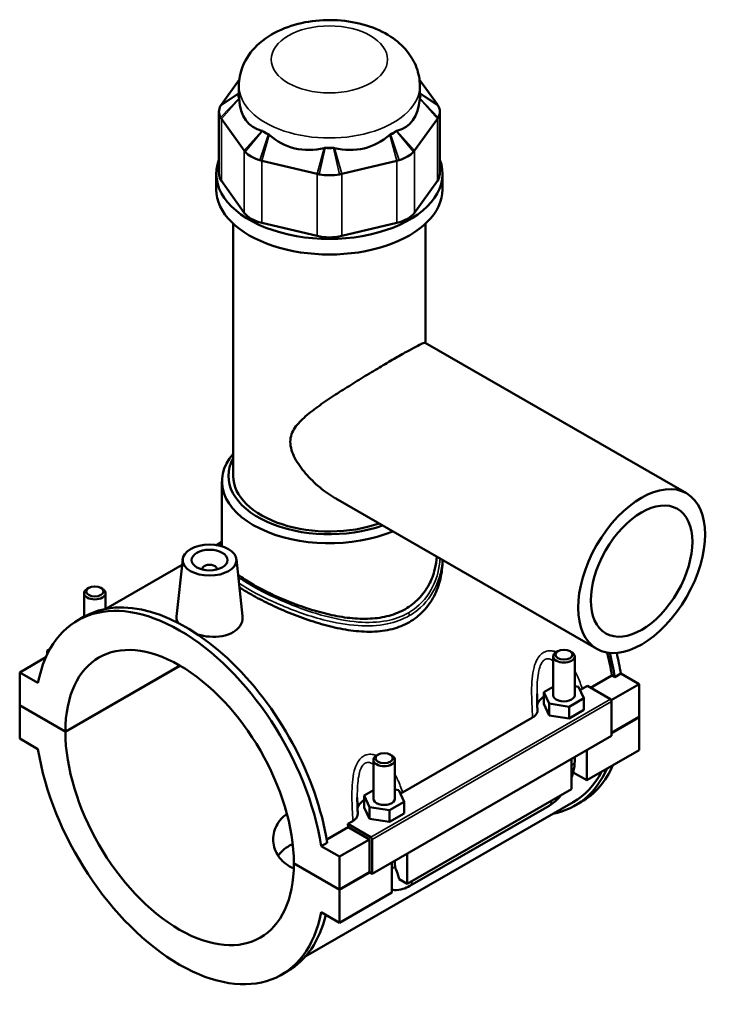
# Model space of a CAD drawing. Header units: millimetres. Extents: x 0 to 898, y -421 to 981.
# Tile 7 of 7: x 644 to 836, y 707 to 981. Entities that reach past the tile are written whole.
import ezdxf

# ---------------------------------------------------------------- set-up
doc = ezdxf.new("R2010")
doc.units = ezdxf.units.MM
doc.layers.add('Visible (ANSI)', color=7, linetype='Continuous', lineweight=50)
doc.layers.add('Visible Narrow (ANSI)', color=7, linetype='Continuous', lineweight=35)

msp = doc.modelspace()

# ---------------------------------------------------------------- linework, layer by layer
at = {"layer": 'Visible (ANSI)'}
for p, q in [((704.891, 963.997), (699.915, 957.079)), ((704.788, 959.511), (704.788, 962.282)), ((760.062, 957.079), (755.086, 963.997)), ((755.188, 959.511), (755.188, 962.282)), ((699.23, 955.096), (699.23, 937.805)), ((760.747, 955.096), (760.747, 937.805)), ((699.915, 953.112), (706.288, 944.252)), ((753.689, 944.252), (760.062, 953.112)), ((711.158, 941.448), (726.544, 937.778)), ((733.432, 937.778), (748.818, 941.448)), ((698.488, 933.463), (698.488, 937.805)), ((761.488, 933.463), (761.488, 937.805)), ((706.288, 926.961), (699.915, 935.821)), ((760.062, 935.821), (753.689, 926.961)), ((703.213, 853.63), (703.213, 923.908)), ((726.544, 920.487), (711.158, 924.156)), ((748.818, 924.156), (733.432, 920.487)), ((756.763, 890.687), (756.763, 923.908)), ((756.705, 890.721), (829.438, 848.837)), ((700.063, 834.076), (700.063, 852.158)), ((731.753, 847.392), (804.487, 805.507)), ((700.063, 835.303), (698.525, 834.417)), ((688.955, 828.906), (667.71, 816.672)), ((689.127, 830.507), (687.413, 814.52)), ((704.099, 830.507), (705.804, 814.598)), ((761.488, 830.269), (761.488, 829.972)), ((694.613, 827.602), (694.613, 827.788)), ((698.613, 827.602), (698.613, 827.788)), ((662.948, 822.481), (662.522, 822.234)), ((666.355, 822.481), (666.781, 822.234)), ((661.652, 814.47), (661.652, 821.017)), ((667.652, 816.661), (667.652, 821.017)), ((659.866, 813.442), (661.535, 814.403)), ((652.16, 805.462), (651.358, 805)), ((651.358, 805), (651.778, 804.759)), ((651.358, 803.921), (651.358, 805)), ((792.325, 792.634), (792.325, 803.426)), ((793.621, 804.89), (793.195, 804.643)), ((797.028, 804.89), (797.454, 804.643)), ((798.325, 792.634), (798.325, 803.426)), ((651.011, 803.168), (643.721, 798.971)), ((656.449, 782.485), (688.357, 800.859)), ((688.427, 800.818), (656.449, 782.403)), ((648.817, 796.036), (643.721, 798.971)), ((643.721, 798.971), (643.721, 789.814)), ((802.72, 794.715), (808.685, 798.15)), ((809.49, 797.687), (808.685, 798.15)), ((811.159, 798.648), (809.49, 797.687)), ((811.159, 798.648), (816.255, 795.713)), ((799.407, 794.985), (798.325, 795.152)), ((800.43, 794.39), (801.858, 795.212)), ((801.858, 795.212), (808.265, 791.522)), ((816.255, 795.713), (808.516, 791.256)), ((816.255, 795.713), (816.255, 786.557)), ((792.325, 794.979), (789.748, 793.495)), ((789.748, 793.495), (791.242, 790.283)), ((789.748, 790.224), (789.748, 793.495)), ((800.902, 791.774), (799.407, 794.985)), ((643.721, 789.814), (656.449, 782.485)), ((643.721, 789.732), (643.792, 789.773)), ((643.721, 789.732), (643.721, 780.576)), ((656.449, 782.403), (643.721, 789.732)), ((789.748, 790.224), (791.242, 787.013)), ((791.242, 790.283), (796.819, 789.423)), ((791.242, 787.013), (791.242, 790.283)), ((796.819, 789.423), (800.902, 791.774)), ((800.902, 788.503), (800.902, 791.774)), ((808.618, 790.91), (808.618, 781.344)), ((791.242, 787.013), (796.819, 786.153)), ((796.819, 786.153), (796.819, 789.423)), ((796.819, 786.153), (800.902, 788.503)), ((750.367, 765.56), (786.597, 786.424)), ((808.618, 782.159), (816.255, 786.557)), ((816.255, 786.475), (808.618, 782.077)), ((816.184, 786.516), (816.255, 786.475)), ((816.255, 786.475), (816.255, 777.318)), ((808.618, 781.344), (741.868, 742.905)), ((643.721, 780.576), (648.817, 777.641)), ((743.558, 776.06), (743.132, 775.813)), ((746.965, 776.06), (747.391, 775.813)), ((801.689, 777.354), (801.689, 768.93)), ((816.255, 777.318), (801.689, 768.93)), ((742.262, 774.596), (742.262, 763.805)), ((748.262, 774.596), (748.262, 763.805)), ((797.446, 766.487), (797.446, 774.911)), ((798.325, 774.239), (798.325, 775.417)), ((801.689, 768.93), (797.903, 771.11)), ((742.262, 766.149), (739.685, 764.665)), ((749.344, 766.156), (748.262, 766.323)), ((750.838, 762.944), (749.344, 766.156)), ((797.446, 766.487), (751.626, 740.101)), ((797.885, 762.853), (723.402, 719.961)), ((739.685, 764.665), (741.179, 761.454)), ((739.685, 761.395), (739.685, 764.665)), ((746.756, 760.593), (750.838, 762.944)), ((750.838, 759.674), (750.838, 762.944)), ((798.442, 761.886), (800.11, 762.847)), ((739.685, 761.395), (741.179, 758.184)), ((741.179, 758.184), (741.179, 761.454)), ((741.179, 761.454), (746.756, 760.593)), ((746.756, 757.323), (746.756, 760.593)), ((746.756, 757.323), (750.838, 759.674)), ((752.416, 739.527), (791.165, 761.842)), ((735.107, 756.773), (736.534, 757.594)), ((741.514, 753.083), (735.107, 756.773)), ((741.179, 758.184), (746.756, 757.323)), ((729.25, 752.407), (735.259, 755.867)), ((741.16, 752.469), (735.259, 755.867)), ((729.389, 751.56), (727.721, 750.599)), ((741.16, 752.469), (732.817, 747.664)), ((741.16, 743.312), (741.16, 752.469)), ((741.868, 742.905), (741.868, 752.47)), ((732.817, 747.664), (727.721, 750.599)), ((751.626, 748.524), (751.626, 740.101)), ((720.089, 745.837), (732.817, 738.507)), ((720.089, 745.755), (720.16, 745.796)), ((732.817, 738.426), (720.089, 745.755)), ((732.817, 738.507), (732.817, 747.664)), ((747.383, 737.657), (747.383, 746.081)), ((748.262, 746.587), (748.262, 745.41)), ((732.817, 738.507), (741.16, 743.312)), ((741.231, 743.271), (732.817, 738.426)), ((741.16, 743.312), (741.868, 742.905)), ((751.626, 740.101), (749.4, 741.382)), ((732.817, 729.269), (732.817, 738.426)), ((747.383, 737.657), (732.817, 729.269)), ((727.721, 732.204), (732.817, 729.269)), ((716.672, 714.797), (718.341, 715.758))]:
    msp.add_line(p, q, dxfattribs=at)
for centre, major_axis, ratio, start_param, end_param in [((708.23, 959.511), (-3.6, 0), 0.5758617, 5.9853723, 6.6043841), ((751.747, 959.511), (3.6, 0), 0.5758617, 5.9619866, 6.5809983), ((729.988, 959.511), (-25.2, 0), 0.5758617, 0, 0.0451159), ((729.988, 978.888), (-21.843, -27.666), 0.4542019, 5.8170864, 6.4905853), ((729.988, 978.888), (-21.843, 27.666), 0.4542019, 2.9341926, 3.6076915), ((729.988, 959.511), (25.2, 0), 0.5758617, 6.2380694, 6.2831853), ((708.23, 955.096), (-9, 0), 0.5758617, 5.9619866, 6.6043841), ((751.747, 955.096), (9, 0), 0.5758617, 5.9619866, 6.6043841), ((729.988, 959.511), (25.2, 0), 0.5758617, 3.8818749, 3.9721067), ((714.603, 950.651), (-3.6, 0), 0.5758617, 0.4641994, 1.1065969), ((729.988, 978.888), (-10.852, -33.671), 0.6754684, 5.998926, 6.672425), ((729.988, 978.888), (10.852, -33.671), 0.6754684, 5.8939457, 6.5674446), ((729.988, 959.511), (25.2, 0), 0.5758617, 5.4526712, 5.5429031), ((745.374, 950.651), (-3.6, 0), 0.5758617, 2.0349957, 2.6773932), ((714.603, 946.236), (9, 0), 0.5758617, 3.6057921, 4.2481896), ((729.988, 959.511), (25.2, 0), 0.5758617, 4.6672731, 4.7575049), ((729.988, 946.981), (-3.6, 0), 0.5758617, 1.2495976, 1.8919951), ((745.374, 946.236), (9, 0), 0.5758617, 5.1765884, 5.8189859), ((729.988, 937.805), (-31.5, 0), 0.5758617, 6.0657752, 9.642188), ((708.23, 937.805), (-9, 0), 0.5758617, 0, 0.3926991), ((729.988, 942.566), (9, 0), 0.5758617, 4.3911902, 5.0335877), ((751.747, 937.805), (9, 0), 0.5758617, 5.8904862, 6.2831853), ((729.988, 933.463), (-31.5, 0), 0.5758617, 0, 3.1415927), ((714.603, 928.945), (-9, 0), 0.5758617, 0.3926991, 1.1780972), ((745.374, 928.945), (9, 0), 0.5758617, 5.1050881, 5.8904862), ((729.988, 925.275), (-9, 0), 0.5758617, 1.1780972, 1.9634954), ((729.988, 852.158), (-29.925, 0), 0.5758617, 5.8202306, 8.484883), ((729.988, 853.63), (-28.125, 0), 0.5758617, 5.9720937, 8.4093779), ((729.988, 853.63), (-26.775, 0), 0.5758617, 0, 2.1143703), ((696.613, 827.788), (-2, 0), 0.5758617, 2.9729035, 6.4518745), ((688.269, 764.12), (-28.403, 49.322), 0.5780931, 4.1278945, 6.8715472), ((664.652, 821.017), (3, 0), 0.5758617, 2.360047, 7.0647309), ((689.938, 765.081), (-28.403, 49.322), 0.5780931, 4.1278945, 6.2831853), ((688.269, 764.12), (-22.456, 38.996), 0.5780931, 3.9300356, 7.0694061), ((795.325, 803.426), (-3, 0), 0.5758617, 5.5016397, 10.2063236), ((770.039, 811.208), (-27.846, 48.355), 0.5780931, 4.1319289, 4.2586296), ((770.039, 811.208), (28.403, -49.322), 0.5780931, 0.9863018, 1.1177659), ((771.708, 812.169), (-28.403, 49.322), 0.5780931, 4.1278945, 4.2405694), ((795.325, 792.634), (-3, 0), 0.5758617, 0, 3.1415927), ((795.325, 789.364), (-7.5, 0), 0.5758617, 5.5507827, 6.1525718), ((808.265, 791.113), (-0.25, 0.433), 0.5780931, 3.9289245, 5.4997209), ((688.269, 764.12), (22.456, -38.996), 0.5780931, 3.9300356, 7.0694061), ((688.269, 764.12), (28.403, -49.322), 0.5780931, 4.1278945, 6.8715472), ((745.262, 774.596), (-3, 0), 0.5758617, 5.5016397, 10.2063236), ((771.708, 812.169), (28.403, -49.322), 0.5780931, 0, 0.3996067), ((770.039, 811.208), (28.403, -49.322), 0.5780931, 6.0848308, 6.682792), ((770.039, 811.208), (27.846, -48.355), 0.5780931, 0, 0.3492245), ((745.262, 760.535), (-7.5, 0), 0.5758617, 5.5507827, 6.1525718), ((745.262, 763.805), (-3, 0), 0.5758617, 0, 3.1415927), ((696.613, 768.925), (-27.846, 48.355), 0.5780931, 4.1319289, 4.1502614), ((741.514, 752.674), (0.25, -0.433), 0.5780931, 0.7873319, 2.3581282), ((689.938, 765.081), (28.403, -49.322), 0.5780931, 0, 0.5460328)]:
    msp.add_ellipse(centre, major_axis=major_axis, ratio=ratio, start_param=start_param, end_param=end_param, dxfattribs=at)
for centre, major_axis, ratio in [((816.962, 827.172), (-12.476, -21.665), 0.5780931), ((816.962, 827.172), (-9.981, -17.332), 0.5780931), ((696.613, 830.241), (-7.5, 0), 0.5758617), ((696.613, 830.241), (-5, 0), 0.5758617), ((664.652, 821.507), (-2.4, 0), 0.5758617), ((795.325, 803.916), (-2.4, 0), 0.5758617), ((745.262, 775.087), (-2.4, 0), 0.5758617)]:
    msp.add_ellipse(centre, major_axis=major_axis, ratio=ratio, dxfattribs=at)
for points, knots in [([(755.188, 962.282), (755.188, 964.018), (754.863, 965.746), (753.654, 969.033), (752.737, 970.562), (750.341, 973.525), (748.783, 974.856), (744.999, 977.342), (742.695, 978.364), (737.709, 979.901), (735.007, 980.371), (729.583, 980.707), (726.863, 980.58), (721.548, 979.727), (718.955, 979.001), (714.082, 976.855), (711.788, 975.439), (708.162, 971.925), (706.725, 969.963), (705.158, 965.968), (704.788, 964.13), (704.788, 962.282)], [0.7853982, 0.7853982, 0.7853982, 0.7853982, 0.9940133, 0.9940133, 1.2212297, 1.2212297, 1.5049952, 1.5049952, 1.8647153, 1.8647153, 2.2491423, 2.2491423, 2.6279681, 2.6279681, 3.0090324, 3.0090324, 3.3907969, 3.3907969, 3.7048799, 3.7048799, 3.9269908, 3.9269908, 3.9269908, 3.9269908]), ([(699.915, 957.079), (699.874, 957.022), (699.835, 956.965), (699.76, 956.849), (699.724, 956.791), (699.69, 956.732)], [-0.392699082, -0.392699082, -0.392699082, -0.392699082, -0.356948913, -0.356948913, -0.321198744, -0.321198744, -0.321198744, -0.321198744]), ([(760.286, 956.732), (760.253, 956.791), (760.217, 956.849), (760.142, 956.965), (760.103, 957.022), (760.062, 957.079)], [0.321198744, 0.321198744, 0.321198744, 0.321198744, 0.356948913, 0.356948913, 0.392699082, 0.392699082, 0.392699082, 0.392699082]), ([(699.69, 953.46), (699.724, 953.401), (699.76, 953.343), (699.835, 953.227), (699.874, 953.169), (699.915, 953.112)], [0.321198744, 0.321198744, 0.321198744, 0.321198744, 0.356948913, 0.356948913, 0.392699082, 0.392699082, 0.392699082, 0.392699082]), ([(760.062, 953.112), (760.103, 953.169), (760.142, 953.227), (760.217, 953.343), (760.253, 953.401), (760.286, 953.46)], [-0.392699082, -0.392699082, -0.392699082, -0.392699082, -0.356948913, -0.356948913, -0.321198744, -0.321198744, -0.321198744, -0.321198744]), ([(706.288, 944.252), (706.329, 944.195), (706.372, 944.139), (706.461, 944.026), (706.507, 943.971), (706.555, 943.915)], [-0.392699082, -0.392699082, -0.392699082, -0.392699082, -0.356948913, -0.356948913, -0.321198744, -0.321198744, -0.321198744, -0.321198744]), ([(753.421, 943.915), (753.469, 943.971), (753.516, 944.026), (753.605, 944.139), (753.648, 944.195), (753.689, 944.252)], [0.321198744, 0.321198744, 0.321198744, 0.321198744, 0.356948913, 0.356948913, 0.392699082, 0.392699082, 0.392699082, 0.392699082]), ([(710.573, 941.601), (710.669, 941.574), (710.766, 941.547), (710.961, 941.496), (711.059, 941.471), (711.158, 941.448)], [0.321198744, 0.321198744, 0.321198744, 0.321198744, 0.356948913, 0.356948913, 0.392699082, 0.392699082, 0.392699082, 0.392699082]), ([(748.818, 941.448), (748.917, 941.471), (749.015, 941.496), (749.21, 941.547), (749.307, 941.574), (749.403, 941.601)], [-0.392699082, -0.392699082, -0.392699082, -0.392699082, -0.356948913, -0.356948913, -0.321198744, -0.321198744, -0.321198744, -0.321198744]), ([(726.544, 937.778), (726.643, 937.754), (726.743, 937.731), (726.944, 937.688), (727.045, 937.668), (727.147, 937.648)], [-0.392699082, -0.392699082, -0.392699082, -0.392699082, -0.356948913, -0.356948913, -0.321198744, -0.321198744, -0.321198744, -0.321198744]), ([(732.83, 937.648), (732.931, 937.668), (733.032, 937.688), (733.233, 937.731), (733.333, 937.754), (733.432, 937.778)], [0.321198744, 0.321198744, 0.321198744, 0.321198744, 0.356948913, 0.356948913, 0.392699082, 0.392699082, 0.392699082, 0.392699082]), ([(731.753, 847.392), (731.738, 847.4), (731.723, 847.409), (730.203, 848.288), (728.709, 849.331), (725.883, 851.679), (724.548, 852.982), (722.185, 855.736), (721.157, 857.177), (720, 859.389), (719.68, 860.134), (719.224, 861.641), (719.089, 862.403), (719.089, 863.945), (719.224, 864.636), (719.68, 865.918), (720, 866.51), (721.157, 868.21), (722.185, 869.246), (724.548, 871.305), (725.883, 872.319), (728.709, 874.337), (730.203, 875.341), (733.062, 877.206), (734.517, 878.13), (737.508, 879.995), (739.044, 880.935), (742.07, 882.765), (743.564, 883.657), (746.389, 885.325), (747.721, 886.102), (750.121, 887.484), (751.221, 888.107), (753.129, 889.165), (753.939, 889.6), (755.239, 890.262), (755.731, 890.489), (756.418, 890.743), (756.616, 890.772), (756.705, 890.721)], [6.3316675, 6.3316675, 6.3316675, 6.3316675, 6.3373558, 6.3373558, 6.9031808, 6.9031808, 7.4690057, 7.4690057, 8.0348307, 8.0348307, 8.3177432, 8.3177432, 8.6006556, 8.6006556, 8.8835681, 8.8835681, 9.1664806, 9.1664806, 9.7323055, 9.7323055, 10.2981305, 10.2981305, 10.8639554, 10.8639554, 11.3732124, 11.3732124, 11.8824694, 11.8824694, 12.3917265, 12.3917265, 12.9009835, 12.9009835, 13.4102405, 13.4102405, 13.9194975, 13.9194975, 14.4287545, 14.4287545, 14.9323231, 14.9323231, 14.9323231, 14.9323231]), ([(699.438, 834.242), (699.612, 834.502), (699.807, 834.758), (700.036, 835.03), (700.049, 835.046), (700.063, 835.062)], [17.74468277, 17.74468277, 17.74468277, 17.74468277, 17.95158482, 17.95158482, 17.9646821, 17.9646821, 17.9646821, 17.9646821]), ([(759.88, 831.194), (759.813, 830.062), (759.646, 828.908), (758.998, 826.242), (758.432, 824.741), (756.923, 821.941), (755.977, 820.641), (753.77, 818.366), (752.508, 817.392), (751.148, 816.609)], [16.268916, 16.268916, 16.268916, 16.268916, 16.7012576, 16.7012576, 17.2781627, 17.2781627, 17.8550679, 17.8550679, 18.4319731, 18.4319731, 18.4319731, 18.4319731]), ([(761.488, 829.972), (761.488, 828.361), (761.305, 826.684), (760.529, 823.377), (759.936, 821.747), (758.352, 818.71), (757.359, 817.3), (755.034, 814.846), (753.702, 813.802), (752.262, 812.973)], [17.0584886, 17.0584886, 17.0584886, 17.0584886, 17.669397, 17.669397, 18.2803054, 18.2803054, 18.8912137, 18.8912137, 19.5021221, 19.5021221, 19.5021221, 19.5021221]), ([(751.148, 816.609), (749.789, 815.826), (748.26, 815.193), (744.956, 814.294), (743.179, 814.027), (739.497, 813.837), (737.587, 813.913), (733.76, 814.329), (731.841, 814.67), (728.141, 815.508), (726.224, 816.036), (722.395, 817.259), (720.482, 817.953), (716.794, 819.434), (715.015, 820.222), (711.71, 821.816), (710.184, 822.622), (707.473, 824.184), (706.211, 824.983), (704.921, 825.906), (704.74, 826.039), (704.564, 826.171)], [0, 0, 0, 0, 0.5769052, 0.5769052, 1.1538103, 1.1538103, 1.7307155, 1.7307155, 2.3076207, 2.3076207, 2.8827138, 2.8827138, 3.457807, 3.457807, 4.0329001, 4.0329001, 4.6079933, 4.6079933, 5.1830864, 5.1830864, 5.2797424, 5.2797424, 5.2797424, 5.2797424]), ([(752.262, 812.973), (750.822, 812.144), (749.207, 811.49), (745.72, 810.598), (743.849, 810.358), (739.975, 810.252), (737.969, 810.386), (733.949, 810.931), (731.934, 811.342), (728.051, 812.319), (726.04, 812.921), (722.017, 814.293), (720.006, 815.062), (716.122, 816.684), (714.247, 817.539), (710.76, 819.253), (709.147, 820.112), (706.736, 821.5), (705.806, 822.069), (704.943, 822.632)], [0, 0, 0, 0, 0.6109084, 0.6109084, 1.2218167, 1.2218167, 1.8327251, 1.8327251, 2.4436335, 2.4436335, 3.0516077, 3.0516077, 3.659582, 3.659582, 4.2675563, 4.2675563, 4.8755305, 4.8755305, 5.2905117, 5.2905117, 5.2905117, 5.2905117]), ([(687.907, 812.723), (687.573, 813.228), (687.405, 813.747), (687.398, 814.332), (687.403, 814.426), (687.414, 814.52)], [4.57629419, 4.57629419, 4.57629419, 4.57629419, 4.86797352, 4.86797352, 4.92311764, 4.92311764, 4.92311764, 4.92311764]), ([(705.804, 814.597), (705.817, 814.472), (705.825, 814.347), (705.833, 813.479), (705.609, 812.682), (704.679, 811.252), (703.972, 810.62), (703.152, 810.148)], [7.59229757, 7.59229757, 7.59229757, 7.59229757, 7.65001683, 7.65001683, 7.99807338, 7.99807338, 8.34612992, 8.34612992, 8.34612992, 8.34612992]), ([(703.152, 810.148), (702.331, 809.675), (701.292, 809.302), (699.017, 808.886), (697.782, 808.842), (695.543, 809.003), (694.393, 809.202), (693.32, 809.5)], [2.7820433, 2.7820433, 2.7820433, 2.7820433, 3.1300999, 3.1300999, 3.4781564, 3.4781564, 3.8041402, 3.8041402, 3.8041402, 3.8041402]), ([(787.951, 788.414), (787.937, 788.72), (787.924, 789.026), (787.899, 789.638), (787.888, 789.944), (787.867, 790.555), (787.858, 790.86), (787.842, 791.469), (787.836, 791.773), (787.827, 792.379), (787.825, 792.68), (787.825, 792.981)], [0.54782448, 0.54782448, 0.54782448, 0.54782448, 0.64636981, 0.64636981, 0.74491514, 0.74491514, 0.84346047, 0.84346047, 0.9420058, 0.9420058, 1.04055113, 1.04055113, 1.04055113, 1.04055113]), ([(786.597, 786.424), (786.887, 786.591), (787.135, 786.779), (787.539, 787.189), (787.693, 787.409), (787.911, 787.89), (787.963, 788.152), (787.951, 788.414)], [-0.44052101, -0.44052101, -0.44052101, -0.44052101, -0.31759651, -0.31759651, -0.19482912, -0.19482912, -0.05807867, -0.05807867, -0.05807867, -0.05807867]), ([(797.446, 769.665), (797.653, 770.222), (797.827, 770.786), (798.196, 772.315), (798.325, 773.283), (798.325, 774.239)], [4.21285195, 4.21285195, 4.21285195, 4.21285195, 4.39822972, 4.39822972, 4.71238898, 4.71238898, 4.71238898, 4.71238898]), ([(791.165, 761.842), (791.994, 762.319), (792.768, 762.913), (793.913, 764.003), (794.321, 764.443), (794.706, 764.909)], [3.14159265, 3.14159265, 3.14159265, 3.14159265, 3.45575192, 3.45575192, 3.64408528, 3.64408528, 3.64408528, 3.64408528]), ([(737.888, 759.584), (737.874, 759.89), (737.861, 760.196), (737.836, 760.808), (737.825, 761.114), (737.804, 761.725), (737.794, 762.031), (737.779, 762.64), (737.773, 762.943), (737.764, 763.549), (737.762, 763.851), (737.762, 764.151)], [0.54753436, 0.54753436, 0.54753436, 0.54753436, 0.64607971, 0.64607971, 0.74462506, 0.74462506, 0.84317041, 0.84317041, 0.94171576, 0.94171576, 1.04026112, 1.04026112, 1.04026112, 1.04026112]), ([(720.065, 744.386), (719.655, 744.564), (719.266, 744.76), (718.198, 745.374), (717.542, 745.858), (716.388, 746.962), (715.891, 747.581), (715.094, 748.906), (714.794, 749.614), (714.401, 751.052), (714.308, 751.782), (714.308, 753.903), (714.696, 755.418), (715.89, 757.42), (716.388, 758.045), (717.33, 758.951), (717.727, 759.275), (718.148, 759.568)], [2.2295929, 2.2295929, 2.2295929, 2.2295929, 2.3843788, 2.3843788, 2.6823427, 2.6823427, 2.9803067, 2.9803067, 3.2782706, 3.2782706, 3.5762345, 3.5762345, 4.1724961, 4.1724961, 4.4706269, 4.4706269, 4.6593668, 4.6593668, 4.6593668, 4.6593668]), ([(736.534, 757.594), (736.824, 757.761), (737.072, 757.95), (737.476, 758.36), (737.63, 758.579), (737.848, 759.061), (737.9, 759.323), (737.888, 759.584)], [-0.44052101, -0.44052101, -0.44052101, -0.44052101, -0.31759651, -0.31759651, -0.19482912, -0.19482912, -0.05807867, -0.05807867, -0.05807867, -0.05807867]), ([(719.767, 751.2), (719.465, 751.058), (719.176, 750.907), (718.201, 750.345), (717.545, 749.867), (716.497, 748.882), (716.078, 748.397), (715.722, 747.882)], [4.63609159, 4.63609159, 4.63609159, 4.63609159, 4.75288814, 4.75288814, 5.04997735, 5.04997735, 5.29315004, 5.29315004, 5.29315004, 5.29315004]), ([(748.262, 745.41), (748.262, 745.31), (748.265, 745.216), (748.277, 745.04), (748.286, 744.959), (748.307, 744.809), (748.32, 744.741), (748.347, 744.62), (748.362, 744.567), (748.391, 744.475), (748.406, 744.437), (748.42, 744.405)], [1.57079633, 1.57079633, 1.57079633, 1.57079633, 1.6466565, 1.6466565, 1.72251668, 1.72251668, 1.79837686, 1.79837686, 1.87423703, 1.87423703, 1.95009721, 1.95009721, 1.95009721, 1.95009721]), ([(748.42, 744.405), (748.674, 743.813), (748.901, 743.224), (749.195, 742.293), (749.308, 741.871), (749.391, 741.434), (749.395, 741.408), (749.4, 741.382)], [0.23169079, 0.23169079, 0.23169079, 0.23169079, 0.41096217, 0.41096217, 0.53797345, 0.53797345, 0.54599916, 0.54599916, 0.54599916, 0.54599916]), ([(747.383, 738.442), (747.624, 738.403), (747.867, 738.378), (748.919, 738.331), (749.712, 738.45), (751.145, 738.879), (751.796, 739.171), (752.416, 739.527)], [2.57223819, 2.57223819, 2.57223819, 2.57223819, 2.64878305, 2.64878305, 2.90673289, 2.90673289, 3.14159265, 3.14159265, 3.14159265, 3.14159265])]:
    msp.add_open_spline(points, degree=3, knots=knots, dxfattribs=at)
for points in [[(704.814, 958.856), (704.818, 958.783), (704.823, 958.708), (704.828, 958.632)], [(755.149, 958.632), (755.154, 958.708), (755.158, 958.783), (755.163, 958.856)], [(711.201, 949.772), (711.261, 949.757), (711.322, 949.741), (711.384, 949.722)], [(712.991, 948.797), (713.058, 948.741), (713.126, 948.683), (713.193, 948.624)], [(746.783, 948.624), (746.85, 948.683), (746.918, 948.741), (746.986, 948.797)], [(748.593, 949.722), (748.655, 949.741), (748.716, 949.757), (748.776, 949.772)], [(728.579, 944.954), (728.669, 944.976), (728.76, 944.996), (728.852, 945.014)], [(731.125, 945.014), (731.216, 944.996), (731.307, 944.976), (731.397, 944.954)], [(799.821, 794.096), (800.038, 794.183), (800.242, 794.282), (800.43, 794.39)], [(749.758, 765.267), (749.975, 765.354), (750.179, 765.452), (750.367, 765.56)]]:
    msp.add_open_spline(points, degree=3, dxfattribs=at)
at = {"layer": 'Visible Narrow (ANSI)'}
for p, q in [((704.788, 960.148), (699.69, 956.732)), ((704.788, 960.229), (699.915, 957.079)), ((760.062, 957.079), (755.188, 960.229)), ((760.286, 956.732), (755.188, 960.148)), ((699.69, 953.46), (704.814, 958.856)), ((699.915, 953.112), (704.828, 958.632)), ((755.149, 958.632), (760.062, 953.112)), ((755.163, 958.856), (760.286, 953.46)), ((699.915, 935.821), (699.915, 953.112)), ((760.062, 953.112), (760.062, 935.821)), ((711.201, 949.772), (706.288, 944.252)), ((711.384, 949.722), (706.555, 943.915)), ((710.573, 941.601), (712.991, 948.797)), ((711.158, 941.448), (713.193, 948.624)), ((746.783, 948.624), (748.818, 941.448)), ((746.986, 948.797), (749.403, 941.601)), ((753.421, 943.915), (748.593, 949.722)), ((753.689, 944.252), (748.776, 949.772)), ((706.288, 944.252), (706.288, 926.961)), ((728.579, 944.954), (726.544, 937.778)), ((728.852, 945.014), (727.147, 937.648)), ((732.83, 937.648), (731.125, 945.014)), ((733.432, 937.778), (731.397, 944.954)), ((753.689, 926.961), (753.689, 944.252)), ((711.158, 924.156), (711.158, 941.448)), ((748.818, 941.448), (748.818, 924.156)), ((726.544, 937.778), (726.544, 920.487)), ((733.432, 920.487), (733.432, 937.778)), ((808.265, 791.522), (741.514, 753.083)), ((741.868, 752.47), (808.618, 790.91))]:
    msp.add_line(p, q, dxfattribs=at)
msp.add_ellipse((729.988, 969.64), major_axis=(-16.2, 0), ratio=0.5758617, dxfattribs=at)
for centre, major_axis, ratio, start_param, end_param in [((729.988, 962.282), (-25.2, 0), 0.5758617, 0, 3.1415927), ((751.641, 815.137), (-0.45, 0.779), 0.5782478, 3.9283285, 4.933905), ((795.325, 774.239), (3, 0), 0.5758617, 5.4977871, 6.2831853), ((789.668, 764.441), (1.497, -2.6), 0.5780931, 0, 0.7911844), ((745.262, 745.41), (3, 0), 0.5758617, 5.4977871, 6.2831853), ((750.919, 742.127), (1.497, -2.6), 0.5780931, 0, 0.7911844)]:
    msp.add_ellipse(centre, major_axis=major_axis, ratio=ratio, start_param=start_param, end_param=end_param, dxfattribs=at)
msp.add_open_spline([(699.67, 834.184), (699.783, 834.391), (699.914, 834.598), (700.063, 834.807)], degree=3, dxfattribs=at)
for points, knots in [([(760.803, 830.663), (760.733, 829.296), (760.525, 827.934), (759.923, 825.616), (759.59, 824.645), (758.074, 821.173), (756.402, 818.883), (753.529, 816.539), (752.778, 816.021), (751.982, 815.562)], [26.9076534, 26.9076534, 26.9076534, 26.9076534, 27.4235798, 27.4235798, 27.8088186, 27.8088186, 28.8486018, 28.8486018, 29.1834582, 29.1834582, 29.1834582, 29.1834582]), ([(752.278, 814.771), (753.097, 815.243), (753.871, 815.775), (756.835, 818.172), (758.567, 820.5), (760.151, 824.019), (760.501, 825.003), (761.154, 827.406), (761.383, 828.843), (761.46, 830.285)], [-29.1834582, -29.1834582, -29.1834582, -29.1834582, -28.8486018, -28.8486018, -27.8088186, -27.8088186, -27.4235798, -27.4235798, -26.8855534, -26.8855534, -26.8855534, -26.8855534]), ([(751.982, 815.562), (750.185, 814.524), (748.158, 813.792), (743.486, 812.873), (740.797, 812.782), (734.939, 813.24), (731.748, 813.86), (724.186, 815.907), (719.807, 817.552), (712.656, 820.764), (709.753, 822.271), (706.349, 824.319), (705.454, 824.896), (704.641, 825.463)], [9.7278194, 9.7278194, 9.7278194, 9.7278194, 10.4844147, 10.4844147, 11.3583031, 11.3583031, 12.3357838, 12.3357838, 13.6809996, 13.6809996, 14.7396211, 14.7396211, 15.1625989, 15.1625989, 15.1625989, 15.1625989]), ([(704.817, 823.815), (705.399, 823.427), (706.018, 823.035), (709.134, 821.154), (712.081, 819.637), (719.355, 816.426), (723.818, 814.801), (731.538, 812.81), (734.8, 812.22), (740.796, 811.828), (743.551, 811.954), (748.345, 812.939), (750.428, 813.703), (752.278, 814.771)], [-15.0203288, -15.0203288, -15.0203288, -15.0203288, -14.7396211, -14.7396211, -13.6809996, -13.6809996, -12.3357838, -12.3357838, -11.3583031, -11.3583031, -10.4844147, -10.4844147, -9.7278194, -9.7278194, -9.7278194, -9.7278194]), ([(793.172, 804.629), (792.775, 804.794), (792.368, 804.91), (791.465, 805.034), (790.968, 805.012), (790.195, 804.808), (789.905, 804.69), (789.631, 804.532), (789.356, 804.373), (789.096, 804.176), (788.47, 803.574), (788.135, 803.116), (787.485, 801.934), (787.206, 801.173), (786.728, 799.365), (786.568, 798.294), (786.36, 796.041), (786.324, 794.855), (786.322, 792.65), (786.348, 791.629), (786.441, 789.198), (786.519, 787.798), (786.597, 786.424)], [-2.7969494, -2.7969494, -2.7969494, -2.7969494, -2.6417381, -2.6417381, -2.4552974, -2.4552974, -2.338772, -2.338772, -2.338772, -2.2222466, -2.2222466, -2.0358058, -2.0358058, -1.7934329, -1.7934329, -1.4874135, -1.4874135, -1.1563528, -1.1563528, -0.8677827, -0.8677827, -0.4621894, -0.4621894, -0.4621894, -0.4621894]), ([(787.825, 792.981), (787.825, 793.325), (787.827, 793.669), (787.847, 794.995), (787.884, 795.972), (788.042, 797.802), (788.156, 798.66), (788.476, 800.08), (788.66, 800.667), (789.078, 801.554), (789.292, 801.889), (789.687, 802.309), (789.85, 802.441), (790.022, 802.54), (790.193, 802.639), (790.373, 802.705), (790.853, 802.788), (791.159, 802.753), (791.756, 802.543), (792.045, 802.373), (792.325, 802.154)], [1.0405511, 1.0405511, 1.0405511, 1.0405511, 1.1563528, 1.1563528, 1.4874135, 1.4874135, 1.7934329, 1.7934329, 2.0358058, 2.0358058, 2.2222466, 2.2222466, 2.338772, 2.338772, 2.338772, 2.4552974, 2.4552974, 2.6417381, 2.6417381, 2.8224509, 2.8224509, 2.8224509, 2.8224509]), ([(800.43, 794.39), (800.057, 795.594), (799.608, 796.781), (798.839, 798.415), (798.591, 798.898), (798.325, 799.37)], [-4.21535457, -4.21535457, -4.21535457, -4.21535457, -3.80976133, -3.80976133, -3.63497321, -3.63497321, -3.63497321, -3.63497321]), ([(743.109, 775.8), (742.712, 775.964), (742.305, 776.081), (741.402, 776.204), (740.905, 776.183), (740.132, 775.979), (739.842, 775.86), (739.568, 775.702), (739.293, 775.544), (739.033, 775.346), (738.407, 774.744), (738.071, 774.286), (737.422, 773.105), (737.143, 772.344), (736.665, 770.535), (736.504, 769.465), (736.297, 767.212), (736.261, 766.025), (736.259, 763.82), (736.285, 762.799), (736.378, 760.368), (736.456, 758.969), (736.534, 757.594)], [-2.7966593, -2.7966593, -2.7966593, -2.7966593, -2.6414481, -2.6414481, -2.4550074, -2.4550074, -2.3384819, -2.3384819, -2.3384819, -2.2219565, -2.2219565, -2.0355158, -2.0355158, -1.7931428, -1.7931428, -1.4871275, -1.4871275, -1.1560659, -1.1560659, -0.8674821, -0.8674821, -0.4618993, -0.4618993, -0.4618993, -0.4618993]), ([(737.762, 764.151), (737.762, 764.496), (737.764, 764.84), (737.784, 766.165), (737.821, 767.143), (737.979, 768.973), (738.093, 769.83), (738.413, 771.251), (738.596, 771.838), (739.015, 772.725), (739.228, 773.059), (739.624, 773.48), (739.787, 773.612), (739.958, 773.711), (740.13, 773.809), (740.31, 773.875), (740.79, 773.959), (741.096, 773.924), (741.692, 773.713), (741.982, 773.543), (742.262, 773.324)], [1.0402611, 1.0402611, 1.0402611, 1.0402611, 1.1560659, 1.1560659, 1.4871275, 1.4871275, 1.7931428, 1.7931428, 2.0355158, 2.0355158, 2.2219565, 2.2219565, 2.3384819, 2.3384819, 2.3384819, 2.4550074, 2.4550074, 2.6414481, 2.6414481, 2.8221608, 2.8221608, 2.8221608, 2.8221608]), ([(750.367, 765.56), (749.994, 766.765), (749.545, 767.951), (748.776, 769.585), (748.528, 770.069), (748.262, 770.541)], [-4.21506449, -4.21506449, -4.21506449, -4.21506449, -3.80948173, -3.80948173, -3.63468305, -3.63468305, -3.63468305, -3.63468305])]:
    msp.add_open_spline(points, degree=3, knots=knots, dxfattribs=at)

doc.saveas('drawing.dxf')
